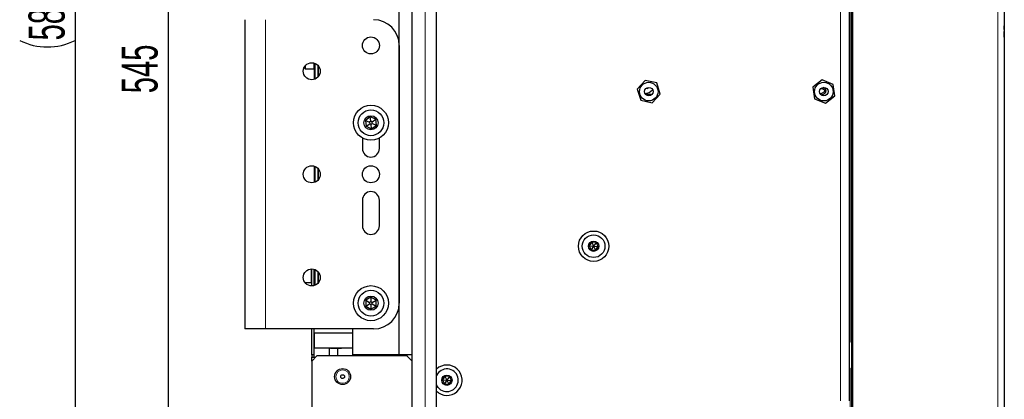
# Paper-space layout 'Blatt3' of a CAD drawing. Header units: millimetres. Extents: x 5 to 418, y 2 to 292.
# Tile 54 of 58: x 166 to 261, y 135 to 172. Entities that reach past the tile are written whole.
import ezdxf

# ---------------------------------------------------------------- set-up
doc = ezdxf.new("R2010")
doc.units = ezdxf.units.MM
doc.layers.add('SLD-0', color=7, linetype='Continuous')
doc.styles.add('SLDTEXTSTYLE1', font='TXT', dxfattribs={"width": 0.605})
doc.dimstyles.new('SLDDIMSTYLE0', dxfattribs={"dimtxt": 3.5, "dimasz": 3.302, "dimexe": 0, "dimexo": 0.0625, "dimgap": 0.875, "dimtad": 1, "dimlfac": 4, "dimrnd": 1e-09, "dimzin": 12, "dimdsep": 46, "dimtxsty": 'SLDTEXTSTYLE1', "dimsah": 1, "dimcen": 0.09, "dimadec": 0, "dimazin": 3, "dimtfac": 1, "dimtofl": 0, "dimtmove": 0, "dimatfit": 3, "dimfxl": 1, "dimfrac": 2, "dimtolj": 1, "dimtzin": 12, "dimarcsym": 0})

# ---------------------------------------------------------------- blocks, each defined once
blk = doc.blocks.new('_D_21')
at = {"layer": 'SLD-0', "color": 7}
for p, q in [((198.184, 236.712), (179.228, 236.712)), ((180.228, 236.712), (180.228, 100.462)), ((196.059, 100.462), (179.228, 100.462))]:
    blk.add_line(p, q, dxfattribs=at)
for points in [[(180.228, 236.712), (179.72, 233.41), (180.736, 233.41)], [(180.228, 100.462), (180.736, 103.764), (179.72, 103.764)]]:
    blk.add_solid(points, dxfattribs=at)
at = {"layer": 'SLD-0', "color": 7, "insert": (175.717, 164.577), "char_height": 3.5, "attachment_point": 1, "rotation": 90, "style": 'SLDTEXTSTYLE1'}
blk.add_mtext('545', dxfattribs=at)
blk = doc.blocks.new('_D_22')
at = {"layer": 'SLD-0', "color": 7}
for p, q in [((203.934, 246.962), (170.198, 246.962)), ((171.198, 246.962), (171.198, 100.462)), ((196.059, 100.462), (170.198, 100.462))]:
    blk.add_line(p, q, dxfattribs=at)
for centre, start, end in [((168.512, 172.351), 63.43495, 116.56505), ((168.512, 175.073), 243.43495, 296.56505)]:
    blk.add_arc(centre, 6.006, start, end, dxfattribs=at)
for points in [[(171.198, 246.962), (170.69, 243.66), (171.706, 243.66)], [(171.198, 100.462), (171.706, 103.764), (170.69, 103.764)]]:
    blk.add_solid(points, dxfattribs=at)
at = {"layer": 'SLD-0', "color": 7, "insert": (166.686, 169.702), "char_height": 3.5, "attachment_point": 1, "rotation": 90, "style": 'SLDTEXTSTYLE1'}
blk.add_mtext('586', dxfattribs=at)

psp = doc.layouts.new('Blatt3')

# ---------------------------------------------------------------- linework, layer by layer
at = {"color": 7, "linetype": 'Continuous', "lineweight": 25}
for p, q in [((203.934, 96.9623), (203.934, 246.9623)), ((202.684, 139.2124), (202.684, 236.7123)), ((206.309, 132.6337), (206.309, 221.041)), ((246.659, 127.9172), (246.659, 210.6575)), ((261.409, 210.4113), (261.409, 133.6666)), ((246.409, 171.6123), (246.409, 200.3624)), ((261.434, 173.0797), (261.434, 171.1311)), ((187.684, 171.7124), (187.684, 141.7123)), ((246.409, 169.1124), (246.409, 171.6123)), ((261.434, 170.7749), (261.409, 170.7749)), ((261.434, 170.5748), (261.409, 170.5748)), ((261.434, 170.7749), (261.434, 171.1311)), ((261.434, 170.0249), (261.434, 170.5748)), ((261.434, 170.0249), (261.409, 170.0249)), ((261.434, 170.0178), (261.409, 170.0178)), ((202.684, 169.2124), (202.684, 144.2123)), ((246.409, 140.3623), (246.409, 169.1124)), ((194.434, 167.4986), (194.434, 165.9261)), ((193.436, 167.0604), (193.534, 166.9624)), ((193.534, 167.2204), (193.534, 166.9624)), ((193.534, 166.9624), (194.384, 166.9624)), ((226.5701, 165.8261), (225.7967, 164.9882)), ((227.6824, 165.5752), (226.5701, 165.8261)), ((228.0213, 164.4865), (227.6824, 165.5752)), ((243.747, 165.8661), (242.8505, 165.1614)), ((244.8055, 165.442), (243.747, 165.8661)), ((244.9674, 164.3133), (244.8055, 165.442)), ((225.7967, 164.9882), (226.1355, 163.8995)), ((226.7951, 165.0073), (226.6844, 165.0834)), ((226.7763, 165.1279), (226.7951, 165.115)), ((226.7951, 165.115), (226.7951, 165.0073)), ((227.2479, 163.6486), (228.0213, 164.4865)), ((242.8505, 165.1614), (243.0125, 164.0327)), ((243.959, 164.7041), (243.6273, 164.5126)), ((243.6273, 164.5126), (243.6898, 164.4043)), ((243.6778, 165.079), (243.7505, 164.9688)), ((243.6898, 164.4043), (244.0215, 164.5958)), ((243.7505, 164.9688), (243.7817, 165.0229)), ((243.7817, 165.0229), (243.959, 164.9206)), ((243.8442, 165.1312), (243.8528, 165.146)), ((244.0215, 165.0289), (243.8442, 165.1312)), ((226.1355, 163.8995), (227.2479, 163.6486)), ((243.0125, 164.0327), (244.071, 163.6086)), ((244.071, 163.6086), (244.9674, 164.3133)), ((199.8694, 162.2861), (199.4048, 161.9432)), ((199.4048, 161.9432), (199.4694, 161.3695)), ((199.4048, 161.9432), (199.8017, 161.7701)), ((199.4694, 161.3695), (199.8178, 161.6266)), ((199.9178, 161.8558), (199.8017, 161.7701)), ((199.8017, 161.7701), (199.8178, 161.6266)), ((199.8178, 161.6266), (199.9501, 161.5689)), ((200.3985, 162.0552), (199.8694, 162.2861)), ((199.9178, 161.8558), (199.8694, 162.2861)), ((200.0501, 161.7981), (199.9178, 161.8558)), ((199.9501, 161.5689), (200.0663, 161.6546)), ((200.0501, 161.7981), (200.3985, 162.0552)), ((200.0663, 161.6546), (200.0501, 161.7981)), ((200.0663, 161.6546), (200.4631, 161.4815)), ((200.4631, 161.4815), (200.3985, 162.0552)), ((199.4694, 161.3695), (199.9986, 161.1386)), ((199.9986, 161.1386), (199.9501, 161.5689)), ((199.9986, 161.1386), (200.4631, 161.4815)), ((199.109, 160.226), (199.109, 159.2123)), ((200.759, 159.2123), (200.759, 160.226)), ((194.434, 157.4986), (194.434, 155.9261)), ((199.109, 154.2124), (199.109, 151.7123)), ((200.759, 151.7123), (200.759, 154.2124)), ((221.3662, 150.1251), (221.1268, 149.7643)), ((221.7984, 150.0982), (221.3662, 150.1251)), ((221.3662, 150.1251), (221.559, 149.7373)), ((221.1268, 149.7643), (221.3196, 149.3765)), ((221.1268, 149.7643), (221.559, 149.7373)), ((221.559, 149.7373), (221.3196, 149.3765)), ((221.3196, 149.3765), (221.7517, 149.3496)), ((221.7984, 150.0982), (221.559, 149.7373)), ((221.559, 149.7373), (221.7517, 149.3496)), ((221.559, 149.7373), (221.9911, 149.7104)), ((221.7517, 149.3496), (221.9911, 149.7104)), ((221.9911, 149.7104), (221.7984, 150.0982)), ((194.184, 145.8873), (194.184, 147.5373)), ((194.434, 145.9261), (194.434, 147.4986)), ((193.5278, 146.2124), (194.134, 146.2124)), ((199.934, 144.7897), (199.434, 144.501)), ((199.434, 144.501), (199.434, 143.9237)), ((199.434, 144.501), (199.809, 144.2845)), ((200.434, 144.501), (199.934, 144.7897)), ((199.934, 144.7897), (199.934, 144.3567)), ((200.059, 144.2845), (200.434, 144.501)), ((200.434, 143.9237), (200.434, 144.501)), ((199.434, 143.9237), (199.809, 144.1402)), ((199.434, 143.9237), (199.934, 143.635)), ((199.934, 144.3567), (199.809, 144.2845)), ((199.809, 144.2845), (199.809, 144.1402)), ((199.809, 144.1402), (199.934, 144.068)), ((200.059, 144.2845), (199.934, 144.3567)), ((199.934, 144.068), (200.059, 144.1402)), ((199.934, 144.068), (199.934, 143.635)), ((199.934, 143.635), (200.434, 143.9237)), ((200.059, 144.1402), (200.059, 144.2845)), ((200.059, 144.1402), (200.434, 143.9237)), ((189.684, 141.7123), (187.684, 141.7123)), ((200.184, 141.7123), (189.684, 141.7123)), ((194.184, 139.2124), (194.184, 141.7123)), ((194.434, 141.3373), (194.434, 141.7123)), ((194.434, 139.2124), (194.434, 141.7123)), ((198.184, 139.2124), (198.184, 141.7123)), ((194.434, 141.3373), (198.184, 141.3373)), ((194.434, 141.3373), (194.434, 139.8374)), ((196.309, 139.8374), (194.434, 139.8374)), ((195.884, 139.8374), (195.884, 139.0874)), ((196.0104, 139.8374), (197.0632, 139.8374)), ((198.184, 139.8374), (196.309, 139.8374)), ((196.734, 139.0874), (196.734, 139.8374)), ((246.409, 137.8624), (246.409, 140.3623)), ((194.434, 139.2124), (194.184, 139.2124)), ((194.184, 139.2124), (194.184, 138.9623)), ((194.684, 139.0874), (194.184, 138.5874)), ((194.184, 138.9623), (194.559, 138.9623)), ((194.184, 138.5874), (194.184, 138.9623)), ((194.434, 138.9623), (194.434, 139.2124)), ((203.434, 139.0874), (194.684, 139.0874)), ((202.684, 139.2124), (198.184, 139.2124)), ((199.184, 139.1624), (199.184, 139.2124)), ((199.684, 139.1624), (199.184, 139.1624)), ((199.2865, 139.1598), (199.2865, 139.1624)), ((199.2929, 139.1598), (199.2929, 139.1624)), ((199.2929, 139.1598), (199.3774, 139.1598)), ((199.4212, 139.1598), (199.4212, 139.1624)), ((199.671, 139.1598), (199.671, 139.1624)), ((200.2535, 139.1624), (199.684, 139.1624)), ((199.934, 139.1598), (199.934, 139.1624)), ((200.2717, 139.2124), (200.2262, 139.0874)), ((203.934, 139.2124), (202.684, 139.2124)), ((203.4187, 139.0874), (203.4642, 139.2124)), ((203.934, 138.5874), (203.434, 139.0874)), ((194.184, 138.5874), (194.184, 127.7124)), ((246.409, 134.7373), (246.409, 137.8624)), ((207.1162, 137.1251), (206.8768, 136.7643)), ((206.8768, 136.7643), (207.0696, 136.3765)), ((206.8768, 136.7643), (207.309, 136.7373)), ((207.309, 136.7373), (207.0696, 136.3765)), ((207.5484, 137.0982), (207.1162, 137.1251)), ((207.1162, 137.1251), (207.309, 136.7373)), ((207.5484, 137.0982), (207.309, 136.7373)), ((207.309, 136.7373), (207.7411, 136.7104)), ((207.309, 136.7373), (207.5017, 136.3496)), ((207.7411, 136.7104), (207.5484, 137.0982)), ((207.0696, 136.3765), (207.5017, 136.3496)), ((207.5017, 136.3496), (207.7411, 136.7104)), ((206.4934, 135.5083), (206.309, 135.6531))]:
    psp.add_line(p, q, dxfattribs=at)
at = {"color": 7, "linetype": 'Continuous', "lineweight": 18}
for p, q in [((205.184, 96.9686), (205.184, 246.9561)), ((246.6116, 128.1509), (246.6116, 210.4123)), ((246.7116, 210.6575), (246.7116, 127.9172)), ((260.8167, 133.6666), (260.8167, 210.4113)), ((245.534, 134.7373), (245.534, 205.9873)), ((246.4564, 200.3649), (246.4564, 140.4598)), ((189.684, 171.7124), (189.684, 141.7123)), ((261.434, 171.1311), (261.409, 171.1311)), ((194.384, 166.9624), (194.384, 167.5127)), ((194.509, 165.9541), (194.509, 167.4706)), ((194.7837, 167.2789), (194.7837, 166.1458)), ((194.8287, 166.1976), (194.8287, 167.2271)), ((226.5747, 164.4956), (227.2432, 164.4956)), ((227.2006, 164.4456), (226.6173, 164.4456)), ((226.6254, 164.4378), (227.1926, 164.4378)), ((227.128, 164.3878), (226.69, 164.3878)), ((194.509, 155.9541), (194.509, 157.4706)), ((194.7837, 157.2789), (194.7837, 156.1458)), ((194.8287, 156.1976), (194.8287, 157.2271)), ((194.134, 146.2124), (194.134, 147.5358)), ((194.509, 145.9541), (194.509, 147.4706)), ((194.7837, 147.2789), (194.7837, 146.1458)), ((194.8287, 146.1976), (194.8287, 147.2271)), ((246.409, 140.4598), (246.4564, 140.4598)), ((199.684, 139.1624), (199.684, 139.2124)), ((246.4564, 137.8649), (246.409, 137.8649)), ((246.4564, 137.8649), (246.4564, 128.159))]:
    psp.add_line(p, q, dxfattribs=at)
at = {"color": 7, "linetype": 'Continuous', "lineweight": 25, "flags": 128}
psp.add_lwpolyline([(206.7008, 135.8208), (206.4672, 136.0293), (206.309, 136.2791)], dxfattribs=at)
at = {"color": 7, "linetype": 'Continuous', "lineweight": 25}
for centre, radius in [((199.934, 169.2123), 0.825), ((194.184, 166.7123), 0.825), ((226.909, 164.7373), 0.9), ((243.909, 164.7373), 0.9), ((226.909, 164.7373), 0.4125), ((243.909, 164.7373), 0.4125), ((199.934, 161.7123), 1.7), ((199.934, 161.7123), 1.25), ((199.934, 161.7123), 0.6875), ((194.184, 156.7123), 0.825), ((199.934, 156.7123), 0.825), ((221.559, 149.7373), 1.475), ((221.559, 149.7373), 1.1), ((221.559, 149.7373), 0.5), ((194.184, 146.7123), 0.825), ((199.934, 144.2123), 1.7), ((199.934, 144.2123), 1.25), ((199.934, 144.2123), 0.6875), ((197.184, 137.0873), 0.775), ((197.184, 137.0873), 0.1875), ((207.309, 136.7373), 0.5)]:
    psp.add_circle(centre, radius, dxfattribs=at)
at = {"color": 7, "linetype": 'Continuous', "lineweight": 18}
psp.add_circle((197.184, 137.0873), 0.65, dxfattribs=at)
at = {"color": 7, "linetype": 'Continuous', "lineweight": 25}
for centre, radius, start, end in [((200.184, 169.2123), 2.5, 0, 90), ((194.384, 167.0123), 0.05, 270, 0), ((226.5215, 165.5623), 1, 270, 319.52126), ((243.8965, 164.8123), 0.125, 300, 60), ((243.8965, 164.8123), 0.25, 300, 60), ((199.934, 159.2123), 0.825, 180, 0), ((199.934, 154.2123), 0.825, 0, 180), ((199.934, 151.7123), 0.825, 180, 0), ((194.134, 146.2623), 0.05, 270, 0), ((200.184, 144.2123), 2.5, 270, 0), ((207.309, 136.7373), 1.475, 236.433516, 132.684911), ((207.309, 136.7373), 1.1, 236.433516, 155.380023)]:
    psp.add_arc(centre, radius, start, end, dxfattribs=at)
at = {"color": 7, "linetype": 'Continuous', "lineweight": 18}
for centre, start, end in [((246.3564, 140.4598), 301.746904, 0), ((246.3564, 137.8649), 0, 58.253096)]:
    psp.add_arc(centre, 0.1, start, end, dxfattribs=at)

# ---------------------------------------------------------------- dimensions: what is measured, and where the dimension line sits
at = {"layer": 'SLD-0', "color": 7}
dim = psp.add_linear_dim(base=(171.1976, 100.4623), p1=(203.934, 246.9623), p2=(196.0592, 100.4623), angle=90, text='(<>)', dimstyle='SLDDIMSTYLE0', dxfattribs=at)
dim.commit()
dim.dimension.update_dxf_attribs({"geometry": '_D_22', "text_midpoint": (171.1976, 173.7123), "dimtype": 160})
dim = psp.add_linear_dim(base=(180.2284, 100.4623), p1=(198.184, 236.7123), p2=(196.0592, 100.4623), angle=90, dimstyle='SLDDIMSTYLE0', dxfattribs=at)
dim.commit()
dim.dimension.update_dxf_attribs({"geometry": '_D_21', "text_midpoint": (180.2284, 168.5873), "dimtype": 160})

doc.saveas('drawing.dxf')
